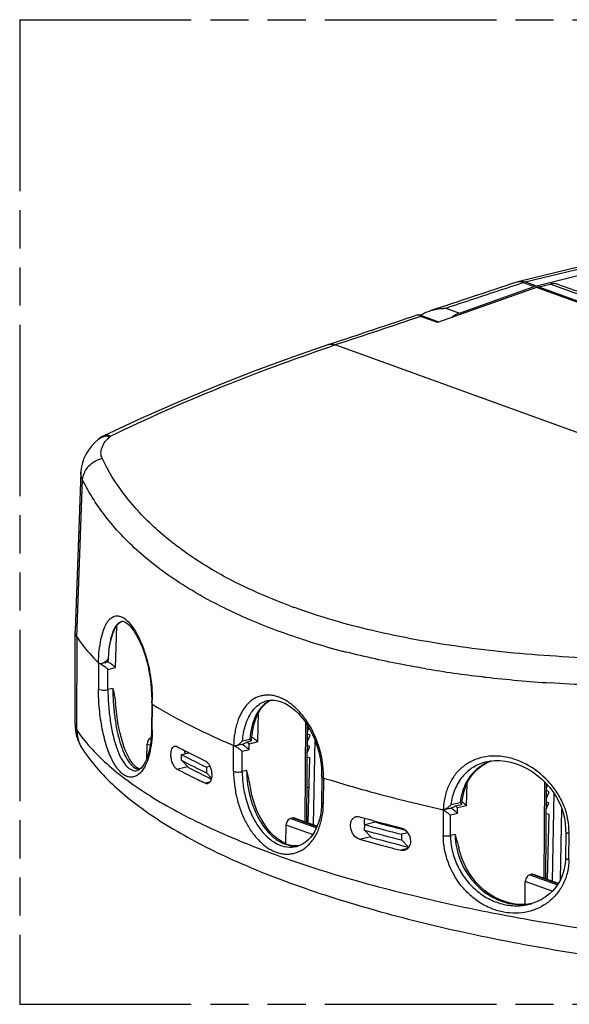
# Model space of a CAD drawing. Header units: millimetres. Extents: x 0 to 210, y 0 to 297.
# Tile 8 of 12: x 50 to 78, y 208 to 258. Entities that reach past the tile are written whole.
import ezdxf

# ---------------------------------------------------------------- set-up
doc = ezdxf.new("R2010")
doc.units = ezdxf.units.MM
doc.header["$LTSCALE"] = 19.36
doc.linetypes.add('PHANTOM', pattern=[0.8, 0.45, -0.05, 0.1, -0.05, 0.1, -0.05])
doc.layers.get('0').update_dxf_attribs({"linetype": 'CONTINUOUS'})
doc.layers.add('DEFAULT_3', color=7, linetype='PHANTOM')

msp = doc.modelspace()

# ---------------------------------------------------------------- linework, layer by layer
at = {"color": 7, "linetype": 'Continuous'}
for p, q in [((86.91702, 247.17614), (75.48313, 244.38472)), ((78.74076, 244.73584), (76.36275, 244.15529)), ((76.36902, 244.08113), (71.34184, 242.30169)), ((72.4624, 242.77885), (76.25415, 244.12279)), ((76.47766, 244.11361), (77.0663, 244.25732)), ((104.93231, 234.27472), (77.4541, 244.24102)), ((71.40346, 242.3235), (70.40463, 242.68577)), ((54.39202, 236.54565), (54.39223, 236.54575)), ((54.12603, 236.37031), (54.12612, 236.37038)), ((53.2356, 234.70006), (52.93709, 226.62705)), ((55.3122, 227.12665), (55.3145, 227.12722)), ((55.33205, 227.12912), (55.33424, 227.1299)), ((55.33208, 227.12893), (55.33424, 227.1299)), ((52.94031, 221.88468), (52.94203, 226.6112)), ((52.94203, 226.6112), (52.94232, 226.62703)), ((54.47373, 225.02332), (54.29335, 224.97928)), ((62.66937, 222.99918), (62.79787, 223.08553)), ((62.70058, 223.10372), (62.7009, 223.1038)), ((62.79787, 223.08553), (62.89349, 223.13149)), ((56.83506, 222.88822), (56.8243, 221.64594)), ((56.83525, 222.8912), (56.83506, 222.88822)), ((56.85554, 222.90815), (56.84972, 222.90673)), ((56.88618, 222.90051), (56.89652, 222.89414)), ((64.70435, 216.91263), (64.73277, 221.85258)), ((64.73096, 221.53717), (64.80972, 221.72413)), ((61.66794, 221.001), (61.88357, 221.05364)), ((64.72782, 220.99129), (64.87497, 221.3406)), ((64.87497, 221.3406), (64.73013, 221.39314)), ((56.58387, 220.15877), (56.593, 220.88188)), ((60.9965, 220.82198), (61.00922, 220.82508)), ((61.10986, 220.81674), (61.47467, 220.9058)), ((64.72468, 220.4454), (64.86034, 220.76744)), ((64.86034, 220.76744), (64.72681, 220.81588)), ((58.33585, 220.07909), (58.34119, 220.36519)), ((58.69637, 219.71144), (58.33585, 220.07909)), ((58.34119, 220.36519), (58.70879, 220.45493)), ((64.72349, 220.23861), (64.84571, 220.19428)), ((64.84571, 220.19428), (64.76142, 216.89193)), ((56.1082, 219.55438), (56.10952, 219.55471)), ((56.21583, 219.61683), (56.13869, 219.6495)), ((56.28537, 219.66343), (56.17146, 219.63562)), ((56.22895, 219.61474), (56.21583, 219.61683)), ((59.6149, 219.72095), (59.60956, 219.43485)), ((59.78394, 219.76222), (59.6149, 219.72095)), ((73.81923, 219.99148), (73.81512, 219.99047)), ((59.60956, 219.43485), (59.86644, 219.16983)), ((65.4661, 219.16858), (65.45193, 217.92637)), ((65.48089, 219.1872), (65.47673, 219.18582)), ((65.48452, 219.18788), (65.48089, 219.1872)), ((64.80766, 218.7035), (64.71453, 218.68076)), ((76.84186, 214.04912), (76.86966, 218.88079)), ((77.01248, 218.4771), (76.86764, 218.52963)), ((76.86846, 218.67367), (76.92775, 218.81439)), ((76.86532, 218.12778), (77.01248, 218.4771)), ((71.5625, 217.57481), (71.57945, 217.57895)), ((71.5625, 217.57481), (71.5815, 217.57055)), ((71.68518, 217.57185), (72.05772, 217.66279)), ((72.2508, 217.75795), (72.56429, 217.83448)), ((76.86218, 217.5819), (76.99785, 217.90394)), ((76.99785, 217.90394), (76.86432, 217.95237)), ((63.9797, 217.14437), (63.88914, 217.12226)), ((65.22444, 216.72399), (64.07682, 217.14023)), ((76.86099, 217.37511), (76.98322, 217.33078)), ((76.98322, 217.33078), (76.89892, 214.02843)), ((63.64711, 215.82976), (63.65911, 216.78027)), ((67.6373, 216.52321), (67.64264, 216.8093)), ((67.99447, 216.15473), (67.6373, 216.52321)), ((67.64264, 216.8093), (68.17116, 216.93833)), ((69.41457, 216.60409), (69.47094, 216.58959)), ((69.51707, 216.31172), (69.51173, 216.02562)), ((69.51173, 216.02562), (69.87225, 215.65797)), ((69.82859, 216.38777), (69.51707, 216.31172)), ((77.85676, 216.36684), (77.841, 215.12466)), ((77.8757, 216.38625), (77.87161, 216.38552)), ((64.19277, 215.70142), (64.19304, 215.70148)), ((64.31132, 215.73871), (64.25283, 215.72897)), ((69.88755, 215.6617), (69.87225, 215.65797)), ((76.1172, 214.28087), (76.02664, 214.25876)), ((77.47453, 213.81965), (76.21432, 214.27673)), ((75.78213, 212.76988), (75.79662, 213.91676)), ((75.78213, 212.76988), (75.70436, 212.75089)), ((75.78213, 212.76988), (75.82485, 212.75438)), ((76.01161, 212.76011), (76.01174, 212.76014))]:
    msp.add_line(p, q, dxfattribs=at)
at = {"color": 9, "linetype": 'Continuous'}
for p, q in [((75.78909, 244.36335), (87.3368, 247.18256)), ((75.39838, 244.23807), (75.67994, 244.33105)), ((75.67994, 244.33105), (76.25415, 244.12279)), ((76.36275, 244.15529), (75.78909, 244.36335)), ((103.91519, 234.09018), (76.36902, 244.08113)), ((76.47766, 244.11361), (104.02383, 234.12266)), ((104.61247, 234.26637), (77.0663, 244.25732)), ((71.76077, 243.03333), (72.4624, 242.77885)), ((71.34184, 242.30169), (70.48978, 242.61073)), ((95.64394, 230.465), (66.15134, 241.16192)), ((53.0329, 226.32238), (53.32507, 234.31193)), ((64.07287, 227.82538), (64.04985, 227.83372)), ((64.07329, 227.82562), (64.04986, 227.83372)), ((54.98892, 224.78031), (55.05404, 226.90101)), ((53.03458, 221.60129), (53.03803, 226.32252)), ((54.12629, 225.02067), (54.1253, 223.70071)), ((54.60889, 223.65842), (54.60952, 224.68768)), ((54.60952, 224.68768), (54.98892, 224.78031)), ((70.74835, 224.7196), (70.67715, 224.7315)), ((70.74835, 224.71961), (70.67793, 224.73213)), ((54.8567, 223.71892), (54.60889, 223.65842)), ((56.85615, 221.64566), (56.86695, 222.88795)), ((56.86695, 222.88795), (56.86712, 222.90736)), ((62.21894, 221.00455), (62.25816, 222.4941)), ((64.63083, 222.00362), (64.60176, 216.94984)), ((56.85577, 221.60271), (56.85615, 221.64566)), ((61.44159, 221.06282), (61.80497, 221.15153)), ((62.21894, 221.00455), (61.77809, 220.89692)), ((65.10364, 221.13164), (65.01918, 216.79844)), ((56.7577, 220.82214), (56.593, 220.88188)), ((60.98566, 219.50967), (60.98476, 220.82941)), ((61.77035, 220.6092), (61.42276, 220.52434)), ((61.42344, 219.4954), (61.42276, 220.52434)), ((61.77035, 220.6092), (61.77809, 220.89692)), ((58.10676, 219.62719), (58.64913, 219.7596)), ((61.65055, 219.55085), (61.42344, 219.4954)), ((65.55636, 219.1713), (65.54133, 217.85734)), ((59.78065, 218.96125), (59.54109, 218.90277)), ((72.81691, 217.76519), (72.84697, 218.90663)), ((76.76745, 218.98535), (76.73926, 214.08633)), ((77.24388, 218.4081), (77.15668, 213.93494)), ((71.62812, 217.55358), (71.63267, 216.24316)), ((72.02032, 217.81876), (72.48834, 217.93302)), ((72.35398, 217.36634), (72.36117, 217.65393)), ((72.81691, 217.76519), (72.36117, 217.65393)), ((77.58172, 214.01577), (77.65163, 217.60244)), ((63.88914, 217.12226), (65.1941, 216.64895)), ((65.21373, 216.69679), (63.9797, 217.14437)), ((72.35398, 217.36634), (71.99594, 217.27892)), ((71.99943, 216.25066), (71.99594, 217.27892)), ((64.99614, 216.29533), (63.65911, 216.78027)), ((67.37208, 216.06248), (67.94768, 216.20301)), ((72.23338, 216.30778), (71.99943, 216.25066)), ((78.01377, 215.03641), (78.02988, 216.35088)), ((69.82564, 215.58689), (69.47939, 215.50236)), ((76.02664, 214.25876), (77.42752, 213.75066)), ((77.45754, 213.79473), (76.1172, 214.28087)), ((77.1649, 213.42049), (75.79662, 213.91676))]:
    msp.add_line(p, q, dxfattribs=at)
at = {"color": 7, "linetype": 'Continuous'}
for points in [[(75.48313, 244.38472), (75.43516, 244.37221), (75.37755, 244.35503), (75.36148, 244.34982)], [(65.82776, 241.17898), (63.97015, 240.53673), (62.03795, 239.82574), (60.10321, 239.06846), (58.1692, 238.26402), (56.23937, 237.41146), (54.39221, 236.54574)], [(54.12602, 236.37029), (53.96384, 236.21981), (53.7781, 236.01846), (53.62221, 235.81409), (53.49404, 235.6066), (53.39245, 235.39664), (53.31652, 235.18509), (53.26561, 234.97342), (53.23898, 234.76299), (53.23559, 234.69975)], [(55.31224, 227.12666), (55.31875, 227.1282), (55.36534, 227.13077), (55.4218, 227.11833)], [(55.4218, 227.11833), (55.49011, 227.08769), (55.56744, 227.0374), (55.65278, 226.96572), (55.74626, 226.8696), (55.84457, 226.74961), (55.94536, 226.60655), (56.04685, 226.44126), (56.14725, 226.25515), (56.24496, 226.04993), (56.3384, 225.82779), (56.42634, 225.59073), (56.50756, 225.34122), (56.58119, 225.08117), (56.64639, 224.81273), (56.70249, 224.53796), (56.7489, 224.2589), (56.78511, 223.97793), (56.81075, 223.6973), (56.82562, 223.4193), (56.82964, 223.14626), (56.82784, 223.02158)], [(62.70053, 223.10371), (62.72627, 223.10964), (62.89208, 223.13153), (63.06262, 223.12704), (63.2342, 223.09767), (63.40769, 223.04452), (63.58257, 222.96825), (63.75784, 222.86939), (63.93283, 222.74809), (64.10576, 222.60511), (64.27524, 222.44103), (64.43942, 222.25704), (64.59668, 222.05421), (64.74512, 221.83429), (64.88305, 221.59908), (65.00891, 221.35057), (65.12128, 221.09088), (65.21892, 220.82226), (65.30075, 220.54714), (65.36595, 220.26777), (65.41388, 219.98654), (65.44411, 219.70579), (65.45639, 219.4279), (65.45599, 219.30091)], [(56.13869, 219.6495), (56.05589, 219.70448), (55.96924, 219.78203), (55.88068, 219.88173), (55.791, 220.00411), (55.69987, 220.15174), (55.60995, 220.32255), (55.5228, 220.51494), (55.43972, 220.72689), (55.36183, 220.9558), (55.28989, 221.19922), (55.2246, 221.45407), (55.16625, 221.71804), (55.11514, 221.98825), (55.07131, 222.26271), (55.03482, 222.53912), (55.00561, 222.81546), (54.99345, 222.95664)], [(61.90248, 221.14985), (61.9101, 221.2413), (61.93868, 221.47789), (61.97904, 221.70405), (62.03074, 221.91837), (62.09319, 222.1193), (62.16592, 222.30602), (62.24833, 222.47744), (62.34008, 222.63306), (62.44054, 222.77188), (62.55003, 222.89399), (62.66937, 222.99918)], [(56.82429, 221.64593), (56.82113, 221.49399), (56.80862, 221.25803), (56.7871, 221.03174), (56.75698, 220.817), (56.71878, 220.61545), (56.67321, 220.42862), (56.62113, 220.25796), (56.56351, 220.10458), (56.5015, 219.96942), (56.43644, 219.85327), (56.37055, 219.7575), (56.30356, 219.67963), (56.23495, 219.6185), (56.16868, 219.57688), (56.10952, 219.55471)], [(73.80577, 219.92449), (74.01462, 220.01934), (74.05776, 220.03358)], [(73.81513, 219.99047), (73.98704, 220.02578), (74.24527, 220.05428), (74.51154, 220.05548), (74.78353, 220.02926), (75.05875, 219.97576), (75.33462, 219.89537), (75.6087, 219.78862), (75.87766, 219.65667), (76.13849, 219.50094), (76.38808, 219.32338), (76.62345, 219.12631), (76.84226, 218.91211), (77.04218, 218.68357), (77.22176, 218.4431), (77.37949, 218.19356), (77.5148, 217.93694), (77.62703, 217.67555), (77.71602, 217.41109), (77.78155, 217.14538), (77.82363, 216.87991), (77.84224, 216.61577), (77.84298, 216.49797)], [(72.58413, 217.92908), (72.59458, 218.02664), (72.63438, 218.27083), (72.69323, 218.50801), (72.77106, 218.73606), (72.86758, 218.95294), (72.98234, 219.15672), (73.11475, 219.34566), (73.26412, 219.51818), (73.42963, 219.67292), (73.61048, 219.8087), (73.80577, 219.92449)], [(64.25283, 215.72897), (64.0731, 215.72651), (63.89349, 215.75098), (63.71451, 215.80126), (63.53816, 215.87583), (63.36467, 215.97386), (63.19462, 216.09465), (63.02914, 216.23733), (62.869, 216.40125), (62.71548, 216.58526), (62.5695, 216.78848), (62.43245, 217.00923), (62.30541, 217.2459), (62.18956, 217.4964), (62.08586, 217.75855), (61.99519, 218.03002), (61.91824, 218.30836), (61.85561, 218.591), (61.82023, 218.79183)], [(65.45193, 217.92636), (65.44691, 217.76692), (65.42639, 217.52373), (65.39073, 217.28954), (65.34034, 217.06591), (65.27586, 216.85452), (65.19791, 216.65665), (65.10733, 216.47374), (65.00478, 216.30673), (64.89103, 216.15673), (64.7667, 216.02464), (64.63218, 215.91133), (64.48849, 215.81827), (64.33579, 215.74641), (64.19304, 215.70148)], [(76.1297, 212.79227), (75.85776, 212.75534), (75.58091, 212.74732), (75.30222, 212.76819), (75.025, 212.81745), (74.75179, 212.89428), (74.48535, 212.99742), (74.22773, 213.12554), (73.9811, 213.27697), (73.74714, 213.44999), (73.52755, 213.64264), (73.32361, 213.853), (73.1366, 214.07897), (72.96739, 214.31859), (72.81686, 214.56987), (72.68579, 214.83064), (72.57484, 215.0988), (72.48462, 215.37192), (72.43776, 215.54912)], [(77.84099, 215.12467), (77.83448, 214.96612), (77.80667, 214.72395), (77.75726, 214.48775), (77.68622, 214.25845), (77.59343, 214.03738), (77.47902, 213.82624), (77.34292, 213.62652), (77.18584, 213.44057), (77.00837, 213.27037), (76.81189, 213.11829), (76.5977, 212.9863), (76.36809, 212.87656), (76.12537, 212.79077), (76.01172, 212.76014)]]:
    msp.add_lwpolyline(points, dxfattribs=at)
for centre, radius, start, end in [((761.05778, -1833.06496), 2187.65436, 108.26660641, 108.38895379), ((76.74569, 243.01928), 1.12667, 103.762289, 109.531116), ((791.37477, -1924.23473), 2283.73269, 108.404679, 108.52402354), ((71.56809, 240.75902), 2.21156, 120.120526, 120.297138), ((54.91647, 235.46065), 1.2051, 115.798583, 130.981553), ((61.86916, 224.75288), 7.26305, 173.684754, 176.279507), ((53.98095, 225.70403), 0.7998, 310.03736, 314.888212), ((54.27118, 224.35488), 0.78901, 60.610524, 62.529581), ((54.22374, 225.26425), 0.29335, 283.726617, 285.132325), ((53.68361, 223.89788), 1.20305, 57.915653, 59.363874), ((56.86026, 222.84297), 0.06476, 78.997468, 83.913157), ((56.85907, 222.83706), 0.07078, 72.728004, 78.964355), ((56.94446, 222.99479), 0.11084, 235.311046, 238.278517), ((61.09955, 221.10172), 0.29551, 247.142668, 249.084538), ((61.12009, 221.14361), 0.34456, 248.980346, 251.590068), ((60.8111, 220.31984), 0.53809, 64.917659, 66.37265), ((60.75622, 220.20342), 0.6668, 62.727983, 64.886845), ((61.04382, 221.08714), 0.27836, 282.487274, 283.725002), ((60.50259, 219.7436), 1.19208, 58.107393, 59.440242), ((72.33171, 246.16867), 29.60659, 241.788484, 244.551044), ((72.77481, 247.32025), 30.57621, 241.832295, 244.507234), ((72.40735, 245.14672), 28.89541, 241.672959, 244.252557), ((65.68461, 219.29663), 0.22866, 178.927399, 180.84229), ((65.5609, 219.27226), 0.10121, 208.831322, 214.383004), ((65.64149, 219.49111), 0.33273, 248.505328, 251.176605), ((65.67455, 219.54924), 0.39599, 251.036494, 252.634397), ((85.63165, 283.40033), 67.29328, 252.642949, 254.949622), ((89.1854, 296.45474), 80.8227, 254.9198288, 257.4087945), ((71.51218, 217.33347), 0.24836, 75.505064, 77.349032), ((71.51079, 217.32807), 0.25394, 73.688771, 75.505184), ((71.50884, 217.32149), 0.26081, 71.161707, 73.685172), ((71.50276, 217.30461), 0.27874, 63.274934, 71.099132), ((71.63142, 217.78252), 0.2176, 268.489351, 270.796425), ((71.10583, 216.5475), 1.13382, 58.521407, 60.04028), ((71.64501, 216.95789), 0.76885, 60.852365, 62.935203), ((71.6503, 216.63251), 1.62649, 49.786157, 54.912228), ((87.67015, 289.29375), 74.8924, 254.2787461, 255.9468541), ((68.44347, 216.93655), 0.83632, 192.388098, 196.429975), ((87.75306, 288.52124), 74.75534, 254.3899998, 255.8764419), ((88.12772, 290.19859), 76.19466, 254.4040401, 255.8624016), ((78.22632, 216.88975), 10.05528, 179.461262, 179.723151), ((87.69245, 287.0788), 72.80636, 254.4472052, 255.4604694), ((88.74415, 291.08445), 76.94776, 255.4944678, 255.6678209), ((87.64884, 288.1282), 74.86398, 254.2852621, 255.4650471), ((87.9156, 287.65937), 74.22779, 254.4322133, 255.9315581), ((77.93953, 216.46388), 0.09103, 235.020419, 243.264276), ((77.94228, 216.46928), 0.09708, 243.250367, 248.482575), ((78.1462, 217.08593), 0.7442, 259.976096, 261.007569), ((88.79057, 292.51854), 79.40035, 255.4626364, 255.923761)]:
    msp.add_arc(centre, radius, start, end, dxfattribs=at)
at = {"color": 9, "linetype": 'Continuous'}
for centre, radius, start, end in [((75.48613, 243.97142), 0.39833, 104.560695, 108.233139), ((75.48749, 243.96558), 0.40432, 96.525496, 104.540299), ((76.07197, 243.20678), 1.19067, 103.743993, 109.223528), ((792.4497, -1926.5046), 2286.10749, 108.4093052, 108.52394072), ((98.66095, 144.18629), 102.27975, 108.5329478, 108.7003813), ((54.61206, 235.75069), 0.79428, 98.170753, 103.849953), ((74.34852, 256.20455), 30.18222, 249.696667, 250.049001), ((75.50515, 260.28183), 35.81006, 252.474332, 252.647198), ((75.63395, 260.69471), 36.24256, 252.647516, 252.979182), ((76.4188, 263.33156), 38.99366, 253.010604, 255.259579), ((76.96458, 265.37797), 41.11159, 255.249652, 255.538315), ((80.5942, 284.27234), 60.36116, 260.6122183, 263.3425787), ((81.18422, 289.13662), 65.26105, 263.323165, 263.5018421), ((82.01744, 297.1638), 73.331, 263.5648003, 266.1201632), ((49.98743, 223.14725), 6.87396, 358.142306, 359.857928), ((63.36293, 222.00326), 1.22687, 113.17018, 120.704789), ((54.76544, 221.57955), 1.72792, 208.905025, 213.763486), ((74.82949, 217.8602), 2.30937, 110.693627, 113.125435), ((74.84023, 217.83214), 2.33942, 109.766255, 110.696644), ((56.24779, 220.06721), 0.46762, 254.42122, 262.461696), ((56.24394, 220.04178), 0.44191, 262.524747, 265.560969), ((74.80764, 217.91023), 2.25477, 115.407172, 117.545843), ((74.81414, 217.89625), 2.27019, 113.126463, 115.404038), ((61.55221, 219.32575), 3.99449, 357.81025, 357.998994), ((61.46813, 219.32834), 4.07861, 358.003781, 359.593548), ((75.28669, 217.4438), 3.65426, 177.943451, 178.100279), ((75.28048, 217.44403), 3.64804, 177.660527, 177.943488), ((74.85613, 216.46279), 3.15982, 357.986119, 358.409431), ((74.84487, 216.4631), 3.17109, 358.409404, 358.790502), ((64.10644, 217.05055), 1.33128, 271.60524, 277.329887), ((64.10823, 217.03439), 1.31502, 277.342496, 278.165122), ((75.60428, 215.49045), 2.7491, 278.487993, 280.484163), ((75.60718, 215.47436), 2.73274, 280.485761, 280.927127)]:
    msp.add_arc(centre, radius, start, end, dxfattribs=at)
at = {"color": 7, "linetype": 'Continuous'}
for centre, major_axis, start_param, end_param in [((76.34282, 242.57832), (0.54492, 1.55747), 0.43688591, 0.52415237), ((72.55914, 241.09398), (0.59446, 1.69906), 0.52415237, 0.82997768), ((56.8194, 220.93715), (0.09908, 0.28318), 0.51739462, 2.00768224), ((63.88552, 216.83554), (0.09908, 0.28318), 0.43688591, 2.00768224), ((63.97608, 216.85765), (0.09908, 0.28318), -0.00818004, 0.43688591), ((76.02302, 213.97204), (0.09908, 0.28318), 0.43688591, 2.00768224), ((76.11358, 213.99414), (0.09908, 0.28318), -0.00818004, 0.43688591)]:
    msp.add_ellipse(centre, major_axis=major_axis, ratio=0.71899742, start_param=start_param, end_param=end_param, dxfattribs=at)
at = {"color": 9, "linetype": 'Continuous'}
for points, knots in [([(71.76077, 243.03333), (72.06357, 243.13392), (73.27583, 243.5363), (74.48844, 243.93762), (75.39834, 244.23809)], [0, 0, 0, 0, 0.24980306, 1, 1, 1, 1]), ([(75.5583, 244.3646), (75.54852, 244.36609), (75.50981, 244.37081), (75.47046, 244.37059), (75.44154, 244.36728)], [0, 0, 0, 0, 0.2536467, 1, 1, 1, 1]), ([(75.48317, 244.38465), (75.53293, 244.39682), (75.63801, 244.40477), (75.74009, 244.38113), (75.78909, 244.36335)], [0, 0, 0, 0, 0.49566317, 1, 1, 1, 1]), ([(75.67994, 244.33105), (75.66998, 244.33501), (75.63045, 244.34954), (75.58933, 244.35987), (75.5583, 244.3646)], [0, 0, 0, 0, 0.25465766, 1, 1, 1, 1]), ([(54.74573, 236.5381), (56.56738, 237.41745), (60.23361, 239.03699), (63.99066, 240.43102), (65.86809, 241.0665)], [0, 0, 0, 0, 0.50508493, 1, 1, 1, 1]), ([(65.82779, 241.17887), (65.87844, 241.19585), (65.99053, 241.20925), (66.0989, 241.18233), (66.15134, 241.16192)], [0, 0, 0, 0, 0.48701486, 1, 1, 1, 1]), ([(54.12615, 236.37035), (54.18912, 236.42493), (54.28824, 236.48246), (54.39473, 236.51515), (54.42192, 236.52188)], [0, 0, 0, 0, 0.74845299, 1, 1, 1, 1]), ([(54.31788, 235.40936), (54.27879, 235.49284), (54.23401, 235.68338), (54.29675, 235.98448), (54.47486, 236.27827), (54.64644, 236.45223), (54.74574, 236.5381)], [0, 0, 0, 0, 0.21372001, 0.43757563, 0.69563188, 1, 1, 1, 1]), ([(54.3923, 236.54556), (54.41819, 236.55804), (54.4741, 236.57661), (54.59567, 236.58508), (54.68745, 236.56153), (54.74569, 236.53811)], [0, 0, 0, 0, 0.23774185, 0.48087177, 1, 1, 1, 1]), ([(53.32507, 234.31194), (53.33269, 234.43387), (53.37865, 234.62159), (53.50009, 234.84907), (53.6666, 235.0669), (53.93532, 235.28107), (54.19014, 235.38036), (54.31787, 235.40936)], [0, 0, 0, 0, 0.23218812, 0.35832433, 0.48856611, 0.75106165, 1, 1, 1, 1]), ([(61.24019, 229.03079), (60.42391, 229.43739), (58.90723, 230.30536), (56.92895, 231.84614), (55.37799, 233.53356), (54.61257, 234.78028), (54.31787, 235.40936)], [0, 0, 0, 0, 0.28565211, 0.54557446, 0.78239965, 1, 1, 1, 1]), ([(53.32507, 234.31193), (53.2939, 234.37208), (53.24588, 234.49873), (53.23317, 234.63376), (53.23559, 234.69978)], [0, 0, 0, 0, 0.50628893, 1, 1, 1, 1]), ([(56.29886, 230.54867), (55.66452, 231.10131), (54.53517, 232.25839), (53.65853, 233.62272), (53.32507, 234.31193)], [0, 0, 0, 0, 0.52354115, 1, 1, 1, 1]), ([(59.39766, 228.39086), (59.10883, 228.55323), (58.02471, 229.19497), (56.99897, 229.93871), (56.29886, 230.54867)], [0, 0, 0, 0, 0.26299569, 1, 1, 1, 1]), ([(63.87559, 227.89759), (63.6442, 227.9832), (62.75131, 228.32616), (61.87551, 228.71434), (61.24019, 229.03079)], [0, 0, 0, 0, 0.2579372, 1, 1, 1, 1]), ([(64.72156, 226.134), (63.76371, 226.43648), (61.9465, 227.0957), (60.20448, 227.93729), (59.39766, 228.39086)], [0, 0, 0, 0, 0.52043962, 1, 1, 1, 1]), ([(82.52154, 225.17993), (80.79524, 225.18932), (77.44166, 225.29106), (72.59761, 225.75554), (68.14978, 226.55487), (65.36844, 227.35625), (64.07287, 227.82538)], [0, 0, 0, 0, 0.27666757, 0.53736616, 0.77917518, 1, 1, 1, 1]), ([(54.12572, 225.01598), (54.13271, 225.22681), (54.15906, 225.62607), (54.24098, 226.18138), (54.36055, 226.64721), (54.49588, 226.96812), (54.62515, 227.16304), (54.72391, 227.27133), (54.83018, 227.35012), (54.94363, 227.39834), (55.06289, 227.41494), (55.18589, 227.40004), (55.31115, 227.35489), (55.49042, 227.24978), (55.71457, 227.03823), (55.96568, 226.69467), (56.20577, 226.25386), (56.42415, 225.72727), (56.60982, 225.13036), (56.80023, 224.26329), (56.86255, 223.58443), (56.86136, 223.13021)], [0, 0, 0, 0, 0.08270603, 0.15671959, 0.21974618, 0.27091058, 0.29227428, 0.31117075, 0.32809384, 0.34374374, 0.3589924, 0.37475725, 0.39184029, 0.41083609, 0.45587589, 0.5113795, 0.57718321, 0.65218249, 0.73455683, 0.82191631, 1, 1, 1, 1]), ([(54.65019, 225.55181), (54.67164, 225.76217), (54.71452, 226.06158), (54.8095, 226.42987), (54.88778, 226.65273), (54.97685, 226.83539), (55.07639, 226.97717), (55.18669, 227.07754), (55.27095, 227.11628), (55.31224, 227.12666)], [0, 0, 0, 0, 0.35548849, 0.50682433, 0.63885726, 0.75194062, 0.84747222, 0.92842467, 1, 1, 1, 1]), ([(70.67715, 224.7315), (70.33331, 224.7892), (68.99846, 225.0265), (67.67289, 225.31749), (66.69768, 225.56901)], [0, 0, 0, 0, 0.25716157, 1, 1, 1, 1]), ([(82.30389, 223.80137), (81.85811, 223.80613), (80.10753, 223.83588), (78.35757, 223.91211), (77.05556, 224.00087)], [0, 0, 0, 0, 0.25462457, 1, 1, 1, 1]), ([(56.36345, 219.57217), (56.31304, 219.50243), (56.20693, 219.38072), (56.01616, 219.25166), (55.81047, 219.20034), (55.60107, 219.2271), (55.39876, 219.33048), (55.20545, 219.49912), (55.02164, 219.7298), (54.77899, 220.13962), (54.52402, 220.78601), (54.30143, 221.6819), (54.16018, 222.67215), (54.1251, 223.35783), (54.1253, 223.70071)], [0, 0, 0, 0, 0.04471087, 0.0831233, 0.11784099, 0.15243034, 0.19042725, 0.23415026, 0.28482527, 0.34303904, 0.48105328, 0.64389711, 0.82184114, 1, 1, 1, 1]), ([(54.12529, 223.70071), (54.13293, 223.69316), (54.15549, 223.67866), (54.22289, 223.65302), (54.33624, 223.63556), (54.47563, 223.6348), (54.56898, 223.6479), (54.6089, 223.65841)], [0, 0, 0, 0, 0.06488932, 0.15926865, 0.43447101, 0.75073395, 1, 1, 1, 1]), ([(54.60889, 223.65842), (54.60901, 223.39446), (54.63013, 222.8636), (54.7154, 222.08483), (54.85156, 221.35271), (55.03291, 220.70998), (55.22486, 220.25071), (55.4014, 219.95745), (55.53348, 219.78844), (55.67156, 219.6601), (55.81523, 219.57461), (55.9635, 219.5355), (56.06201, 219.54311), (56.1082, 219.55438)], [0, 0, 0, 0, 0.16893813, 0.33967006, 0.50102809, 0.64495771, 0.76649519, 0.81813534, 0.86363302, 0.90334795, 0.9381365, 0.96956937, 1, 1, 1, 1]), ([(54.85671, 223.71892), (54.85684, 223.48264), (54.87369, 223.00593), (54.94262, 222.3007), (55.05366, 221.62469), (55.20293, 221.0111), (55.38622, 220.48598), (55.57148, 220.11914), (55.7374, 219.89111), (55.89051, 219.72997), (56.0282, 219.64287), (56.12221, 219.61676)], [0, 0, 0, 0, 0.15901643, 0.32075553, 0.47658587, 0.61970385, 0.7451953, 0.85025925, 0.89486523, 0.93434335, 1, 1, 1, 1]), ([(65.54664, 219.29941), (65.54822, 219.51878), (65.51599, 219.96226), (65.33771, 220.82794), (64.99558, 221.64227), (64.57206, 222.26012), (64.30793, 222.56484), (64.1029, 222.76518), (63.89071, 222.93989), (63.67499, 223.08992), (63.45413, 223.20852), (63.23333, 223.29928), (63.01374, 223.36154), (62.79597, 223.38733), (62.58396, 223.37845), (62.3789, 223.34341), (62.17995, 223.2832), (61.9929, 223.18541), (61.82073, 223.0537), (61.66266, 222.89397), (61.51582, 222.7109), (61.33681, 222.42471), (61.20204, 222.09425), (61.10264, 221.73627), (61.02203, 221.34148), (60.99205, 221.03398), (60.98799, 220.8255)], [0, 0, 0, 0, 0.0746679, 0.150694, 0.30029725, 0.37112492, 0.40491884, 0.43740904, 0.46857065, 0.49837929, 0.5266967, 0.55371247, 0.57950152, 0.60414218, 0.62800683, 0.65147086, 0.6748069, 0.69845612, 0.72288224, 0.74829802, 0.77477509, 0.80260707, 0.86293689, 0.89534158, 0.92902604, 1, 1, 1, 1]), ([(61.44159, 221.06282), (61.4643, 221.3158), (61.54724, 221.79022), (61.80451, 222.41799), (62.13445, 222.81956), (62.44854, 223.02137), (62.61589, 223.08298), (62.70058, 223.10371)], [0, 0, 0, 0, 0.29922716, 0.56323446, 0.79193967, 0.89727856, 1, 1, 1, 1]), ([(62.73648, 223.05813), (62.60435, 222.97975), (62.35493, 222.76044), (62.0793, 222.31551), (61.8889, 221.76644), (61.824, 221.36367), (61.80497, 221.15153)], [0, 0, 0, 0, 0.21010112, 0.44471092, 0.7087117, 1, 1, 1, 1]), ([(52.94031, 221.88468), (52.94029, 221.8367), (52.95804, 221.7355), (53.0053, 221.64509), (53.03458, 221.60129)], [0, 0, 0, 0, 0.47664495, 1, 1, 1, 1]), ([(53.03458, 221.60129), (53.03447, 221.45196), (53.07085, 221.15354), (53.18133, 220.87374), (53.25277, 220.74435)], [0, 0, 0, 0, 0.50256716, 1, 1, 1, 1]), ([(53.03458, 221.60129), (53.23559, 221.30065), (53.70806, 220.70156), (54.56265, 219.85759), (55.5912, 219.03), (56.78956, 218.22177), (58.15319, 217.43564), (59.67675, 216.67468), (61.35421, 215.94187), (63.8604, 214.97834), (67.33377, 213.8788), (71.04148, 212.95685), (74.22918, 212.29613), (77.65183, 211.67592), (80.27322, 211.297), (82.04857, 211.07797)], [0, 0, 0, 0, 0.03444273, 0.07239064, 0.11417494, 0.15998861, 0.20991947, 0.263975, 0.32210003, 0.38418942, 0.51962178, 0.66875122, 0.7478613, 0.82963703, 1, 1, 1, 1]), ([(56.85577, 221.60271), (56.85391, 221.39129), (56.83136, 220.98874), (56.73613, 220.42743), (56.58681, 219.95472), (56.44415, 219.68382), (56.36345, 219.57217)], [0, 0, 0, 0, 0.29965727, 0.57028102, 0.80475129, 1, 1, 1, 1]), ([(56.85577, 221.60271), (56.85103, 221.60579), (56.83658, 221.61621), (56.82418, 221.63341), (56.82432, 221.64592)], [0, 0, 0, 0, 0.31135351, 1, 1, 1, 1]), ([(78.01525, 216.39616), (78.02, 216.62093), (77.98111, 217.07712), (77.78897, 217.73905), (77.47705, 218.36041), (76.93443, 219.0966), (76.2332, 219.68372), (75.44533, 220.06901), (74.84212, 220.2464), (74.23853, 220.3085), (73.65309, 220.24999), (73.10587, 220.06772), (72.6182, 219.76318), (72.21073, 219.3448), (71.90053, 218.82799), (71.6996, 218.23373), (71.64434, 217.80977), (71.63548, 217.59294)], [0, 0, 0, 0, 0.06656702, 0.13444479, 0.20293996, 0.27128775, 0.40431813, 0.46832535, 0.53006362, 0.58948896, 0.64689563, 0.70297102, 0.75876734, 0.81550776, 0.87428012, 0.93574698, 1, 1, 1, 1]), ([(60.98566, 219.50967), (60.98361, 219.29066), (61.01536, 218.84686), (61.13126, 218.18835), (61.32364, 217.54843), (61.54209, 217.04456), (61.74977, 216.67236), (61.91705, 216.41543), (62.09954, 216.1822), (62.29361, 215.97321), (62.49171, 215.78382), (62.70428, 215.62937), (62.92076, 215.50258), (63.14164, 215.40531), (63.36541, 215.34031), (63.58901, 215.30567), (63.81116, 215.30142), (64.02817, 215.33958), (64.23668, 215.40965), (64.44004, 215.50115), (64.63406, 215.62342), (64.80804, 215.78455), (64.9668, 215.97173), (65.11361, 216.18063), (65.24062, 216.41437), (65.34521, 216.67103), (65.42877, 216.94672), (65.51292, 217.34142), (65.54099, 217.64939), (65.54133, 217.85734)], [0, 0, 0, 0, 0.07352122, 0.14886935, 0.22407261, 0.29729882, 0.33270283, 0.36705201, 0.40011352, 0.43196363, 0.46274284, 0.49194102, 0.51993838, 0.54682609, 0.57274039, 0.59792534, 0.6225984, 0.64696197, 0.67147326, 0.69628105, 0.72167919, 0.74806951, 0.77552932, 0.80396383, 0.83362651, 0.86461818, 0.89684315, 0.93019402, 1, 1, 1, 1]), ([(60.98566, 219.50967), (61.0135, 219.49825), (61.08285, 219.48132), (61.19583, 219.47073), (61.31373, 219.47438), (61.3901, 219.48654), (61.42344, 219.49539)], [0, 0, 0, 0, 0.20363432, 0.47905638, 0.76656607, 1, 1, 1, 1]), ([(61.65056, 219.55085), (61.651, 219.31812), (61.68571, 218.84674), (61.82806, 218.15271), (62.05768, 217.48964), (62.36692, 216.8913), (62.74442, 216.38751), (63.17801, 216.00559), (63.64966, 215.76616), (63.98474, 215.71531), (64.14374, 215.71979)], [0, 0, 0, 0, 0.13984742, 0.28302033, 0.42464199, 0.56017937, 0.68619751, 0.80081679, 0.90441924, 1, 1, 1, 1]), ([(73.81513, 219.99047), (73.58165, 219.93306), (73.12748, 219.7465), (72.56617, 219.25577), (72.17668, 218.59214), (72.04971, 218.08304), (72.02032, 217.81876)], [0, 0, 0, 0, 0.24079672, 0.4823136, 0.73368743, 1, 1, 1, 1]), ([(73.7649, 219.9094), (73.59215, 219.8193), (73.26576, 219.5909), (72.8757, 219.12745), (72.60576, 218.56269), (72.51312, 218.14725), (72.48835, 217.93302)], [0, 0, 0, 0, 0.23908762, 0.4824552, 0.73535716, 1, 1, 1, 1]), ([(61.42344, 219.4954), (61.4239, 219.24455), (61.46401, 218.73667), (61.62819, 217.99296), (61.89173, 217.29113), (62.24426, 216.67215), (62.67158, 216.17192), (63.15679, 215.82091), (63.67786, 215.64581), (64.03092, 215.6619), (64.19278, 215.70142)], [0, 0, 0, 0, 0.14284939, 0.28892294, 0.43240655, 0.56816925, 0.69258313, 0.80432219, 0.90512006, 1, 1, 1, 1]), ([(65.54133, 217.85734), (65.52922, 217.86125), (65.50675, 217.86988), (65.47303, 217.88764), (65.45183, 217.91097), (65.45193, 217.92635)], [0, 0, 0, 0, 0.32511099, 0.60705734, 1, 1, 1, 1]), ([(71.63267, 216.24316), (71.69773, 216.22964), (71.82159, 216.22263), (71.94488, 216.23595), (71.99943, 216.25066)], [0, 0, 0, 0, 0.54041393, 1, 1, 1, 1]), ([(78.01377, 215.03641), (78.01103, 214.8202), (77.96026, 214.39385), (77.7486, 213.7965), (77.41431, 213.27868), (76.98193, 212.85801), (76.47167, 212.54944), (75.90819, 212.35766), (75.31173, 212.28592), (74.70278, 212.33865), (74.10008, 212.50939), (73.52505, 212.80001), (72.99435, 213.19723), (72.37084, 213.86041), (71.80659, 214.87324), (71.63422, 215.79056), (71.63267, 216.24316)], [0, 0, 0, 0, 0.06360216, 0.12513522, 0.18485677, 0.243302, 0.30107593, 0.35881149, 0.41710776, 0.47651383, 0.53744913, 0.60025478, 0.66497418, 0.73144797, 0.86686617, 1, 1, 1, 1]), ([(71.99943, 216.25066), (72.00073, 215.99191), (72.06531, 215.46662), (72.3273, 214.71557), (72.73931, 214.03179), (73.2766, 213.45721), (73.90813, 213.02351), (74.59938, 212.75179), (75.31368, 212.65288), (75.78619, 212.70508), (76.01159, 212.76011)], [0, 0, 0, 0, 0.12814175, 0.25955088, 0.39122277, 0.52061244, 0.64618259, 0.76751386, 0.88509685, 1, 1, 1, 1]), ([(72.23338, 216.30778), (72.23371, 216.24256), (72.24305, 215.97799), (72.28337, 215.71468), (72.32928, 215.5206)], [0, 0, 0, 0, 0.2464197, 1, 1, 1, 1]), ([(72.32928, 215.5206), (72.42985, 215.09551), (72.78174, 214.2811), (73.53116, 213.47636), (74.2549, 213.03621), (74.83059, 212.82172), (75.42244, 212.72579), (75.81792, 212.74279), (76.01005, 212.77147)], [0, 0, 0, 0, 0.26125294, 0.51874346, 0.64365049, 0.76523945, 0.88381744, 1, 1, 1, 1]), ([(77.84115, 215.12466), (77.84085, 215.11409), (77.85144, 215.0969), (77.8722, 215.08136), (77.90354, 215.06407), (77.95139, 215.04824), (77.99226, 215.03984), (78.01377, 215.03641)], [0, 0, 0, 0, 0.15564022, 0.26147561, 0.38622736, 0.67925183, 1, 1, 1, 1])]:
    msp.add_open_spline(points, degree=3, knots=knots, dxfattribs=at)
at = {"color": 7, "linetype": 'Continuous'}
for points, knots in [([(77.4541, 244.24102), (77.39393, 244.26284), (77.26313, 244.28802), (77.1312, 244.27316), (77.0663, 244.25732)], [0, 0, 0, 0, 0.48931881, 1, 1, 1, 1]), ([(70.927, 242.88087), (71.12824, 242.94777), (71.4078, 243.00714), (71.68991, 243.02989), (71.76077, 243.03333)], [0, 0, 0, 0, 0.74931927, 1, 1, 1, 1]), ([(70.33979, 242.68556), (70.34542, 242.68744), (70.36657, 242.69304), (70.38967, 242.6912), (70.40463, 242.68577)], [0, 0, 0, 0, 0.27161109, 1, 1, 1, 1]), ([(70.40463, 242.68577), (70.41229, 242.683), (70.44655, 242.66537), (70.47207, 242.63499), (70.48978, 242.61073)], [0, 0, 0, 0, 0.21316858, 1, 1, 1, 1]), ([(54.65019, 225.55181), (54.67288, 225.75504), (54.73087, 226.12226), (54.85682, 226.54622), (54.98804, 226.81034), (55.09055, 226.95762), (55.2035, 227.06634), (55.28931, 227.1138), (55.33205, 227.12912)], [0, 0, 0, 0, 0.34361374, 0.62365538, 0.73865067, 0.83788264, 0.92371713, 1, 1, 1, 1]), ([(53.03803, 226.32261), (53.00821, 226.3672), (52.96011, 226.45927), (52.94201, 226.56233), (52.94203, 226.6112)], [0, 0, 0, 0, 0.5232482, 1, 1, 1, 1]), ([(53.03803, 226.32252), (53.11249, 226.21115), (53.4409, 225.74971), (53.81971, 225.32526), (54.12629, 225.02067)], [0, 0, 0, 0, 0.23664921, 1, 1, 1, 1]), ([(54.19475, 224.97923), (54.18726, 224.98173), (54.17318, 224.98707), (54.15409, 224.99544), (54.13872, 225.00472), (54.13174, 225.01278), (54.12836, 225.01613)], [0, 0, 0, 0, 0.30806097, 0.58690938, 0.81434351, 1, 1, 1, 1]), ([(54.49545, 225.09168), (54.46594, 225.06693), (54.40482, 225.02275), (54.3357, 224.99064), (54.30032, 224.98108)], [0, 0, 0, 0, 0.51236934, 1, 1, 1, 1]), ([(54.47373, 225.02332), (54.49494, 225.0285), (54.53899, 225.05087), (54.57756, 225.0802), (54.59784, 225.09746)], [0, 0, 0, 0, 0.45049649, 1, 1, 1, 1]), ([(54.62142, 225.22418), (54.61656, 225.21596), (54.6033, 225.20186), (54.57918, 225.17196), (54.55909, 225.15102), (54.54538, 225.13739)], [0, 0, 0, 0, 0.24811388, 0.49775976, 1, 1, 1, 1]), ([(54.57623, 225.08126), (54.58081, 225.07963), (54.6009, 225.0719), (54.62036, 225.06261), (54.63515, 225.05493)], [0, 0, 0, 0, 0.22589339, 1, 1, 1, 1]), ([(54.62142, 225.22418), (54.62061, 225.21181), (54.61664, 225.16901), (54.60864, 225.12613), (54.59784, 225.09746)], [0, 0, 0, 0, 0.28792395, 1, 1, 1, 1]), ([(54.65839, 225.04235), (54.72374, 225.00559), (54.83885, 224.92303), (54.94387, 224.82848), (54.98892, 224.78031)], [0, 0, 0, 0, 0.53201218, 1, 1, 1, 1]), ([(54.29335, 224.97928), (54.28464, 224.97716), (54.25227, 224.97081), (54.21762, 224.97159), (54.19475, 224.97923)], [0, 0, 0, 0, 0.27109244, 1, 1, 1, 1]), ([(54.24726, 224.96037), (54.25132, 224.95829), (54.268, 224.94956), (54.28439, 224.94027), (54.29666, 224.93301)], [0, 0, 0, 0, 0.24231807, 1, 1, 1, 1]), ([(54.32263, 224.91718), (54.37831, 224.8823), (54.47766, 224.80986), (54.56964, 224.72833), (54.60952, 224.68768)], [0, 0, 0, 0, 0.5357094, 1, 1, 1, 1]), ([(54.8567, 223.71892), (54.87267, 223.65766), (54.93445, 223.40691), (54.97795, 223.15102), (54.99344, 222.95664)], [0, 0, 0, 0, 0.24508758, 1, 1, 1, 1]), ([(56.82784, 223.02158), (56.82762, 223.01228), (56.82864, 222.97819), (56.84074, 222.94272), (56.85777, 222.92442)], [0, 0, 0, 0, 0.27134663, 1, 1, 1, 1]), ([(56.84972, 222.90673), (56.84823, 222.90636), (56.84315, 222.90477), (56.83871, 222.9009), (56.83704, 222.89749)], [0, 0, 0, 0, 0.28794212, 1, 1, 1, 1]), ([(56.90059, 222.89513), (57.51689, 222.51497), (58.85589, 221.77712), (60.24538, 221.14163), (60.98476, 220.82941)], [0, 0, 0, 0, 0.47429524, 1, 1, 1, 1]), ([(52.94031, 221.88468), (52.94023, 221.65971), (53.00887, 221.21093), (53.20603, 220.80308), (53.32895, 220.61923)], [0, 0, 0, 0, 0.50426888, 1, 1, 1, 1]), ([(61.23739, 220.87413), (61.29642, 220.91145), (61.36748, 220.97364), (61.42743, 221.0446), (61.44159, 221.06282)], [0, 0, 0, 0, 0.7516766, 1, 1, 1, 1]), ([(61.47467, 220.9058), (61.49149, 220.9099), (61.56012, 220.93278), (61.62213, 220.97103), (61.66794, 221.001)], [0, 0, 0, 0, 0.24023215, 1, 1, 1, 1]), ([(61.66794, 221.001), (61.67822, 220.99223), (61.71625, 220.95896), (61.75272, 220.92389), (61.77809, 220.89692)], [0, 0, 0, 0, 0.26728691, 1, 1, 1, 1]), ([(61.80497, 221.15153), (61.80955, 221.14674), (61.82639, 221.12883), (61.84264, 221.11034), (61.85385, 221.09633)], [0, 0, 0, 0, 0.26973138, 1, 1, 1, 1]), ([(61.85385, 221.09633), (61.85687, 221.09255), (61.86752, 221.07886), (61.87746, 221.06456), (61.88357, 221.05364)], [0, 0, 0, 0, 0.27866226, 1, 1, 1, 1]), ([(61.88357, 221.05364), (61.88595, 221.06179), (61.89462, 221.09332), (61.90071, 221.1257), (61.90248, 221.14985)], [0, 0, 0, 0, 0.25960525, 1, 1, 1, 1]), ([(62.00828, 221.18778), (62.02888, 221.17281), (62.10283, 221.1162), (62.17254, 221.05381), (62.21894, 221.00455)], [0, 0, 0, 0, 0.27339468, 1, 1, 1, 1]), ([(53.32895, 220.61923), (53.81588, 219.89093), (54.74052, 218.88043), (56.18406, 217.70972), (57.44513, 216.85192), (58.85052, 216.03535), (60.97935, 214.96446), (63.99349, 213.73669), (68.01225, 212.45642), (72.48619, 211.33914), (77.35088, 210.39868), (80.72787, 209.90983), (82.46747, 209.69521)], [0, 0, 0, 0, 0.08263727, 0.12749856, 0.17529153, 0.22630728, 0.28072023, 0.3999551, 0.53282367, 0.67827015, 0.8346677, 1, 1, 1, 1]), ([(57.80806, 220.36266), (57.8083, 220.41583), (57.81573, 220.51455), (57.85131, 220.64531), (57.90815, 220.74256), (57.96624, 220.78009), (57.99453, 220.787)], [0, 0, 0, 0, 0.32485823, 0.60134727, 0.8221005, 1, 1, 1, 1]), ([(57.99453, 220.787), (58.01316, 220.79155), (58.05485, 220.7925), (58.09334, 220.77773), (58.11201, 220.76765)], [0, 0, 0, 0, 0.47482999, 1, 1, 1, 1]), ([(58.11201, 220.76765), (58.22667, 220.70574), (58.69987, 220.4546), (59.18007, 220.21669), (59.5465, 220.04327)], [0, 0, 0, 0, 0.24324666, 1, 1, 1, 1]), ([(58.50311, 220.56081), (58.50272, 220.54822), (58.50204, 220.49662), (58.50493, 220.44499), (58.50892, 220.40619)], [0, 0, 0, 0, 0.24405347, 1, 1, 1, 1]), ([(60.99878, 220.82253), (60.99704, 220.82246), (60.99131, 220.82228), (60.99508, 220.82456), (60.99596, 220.825)], [0, 0, 0, 0, 0.63968339, 1, 1, 1, 1]), ([(61.00107, 220.82309), (61.00312, 220.82236), (61.01178, 220.81917), (61.02031, 220.81565), (61.02676, 220.81283)], [0, 0, 0, 0, 0.23629276, 1, 1, 1, 1]), ([(61.01128, 220.81668), (61.01452, 220.8156), (61.02816, 220.81169), (61.04241, 220.81007), (61.05318, 220.80985)], [0, 0, 0, 0, 0.24091999, 1, 1, 1, 1]), ([(61.05318, 220.80985), (61.05729, 220.80977), (61.07436, 220.81005), (61.09136, 220.81257), (61.10401, 220.81537)], [0, 0, 0, 0, 0.240954, 1, 1, 1, 1]), ([(61.06176, 220.7961), (61.06562, 220.79412), (61.08145, 220.7858), (61.09702, 220.77698), (61.10869, 220.7701)], [0, 0, 0, 0, 0.24283622, 1, 1, 1, 1]), ([(61.10986, 220.81674), (61.12075, 220.81939), (61.16551, 220.83316), (61.20736, 220.85515), (61.23739, 220.87413)], [0, 0, 0, 0, 0.23989812, 1, 1, 1, 1]), ([(61.1324, 220.75573), (61.18878, 220.72066), (61.28934, 220.64763), (61.38241, 220.56537), (61.42276, 220.52434)], [0, 0, 0, 0, 0.53570326, 1, 1, 1, 1]), ([(61.4103, 220.88625), (61.4199, 220.88139), (61.45978, 220.85993), (61.49804, 220.83554), (61.5265, 220.81601)], [0, 0, 0, 0, 0.23760586, 1, 1, 1, 1]), ([(61.5265, 220.81601), (61.57356, 220.7837), (61.65811, 220.71827), (61.73633, 220.64535), (61.77035, 220.6092)], [0, 0, 0, 0, 0.53483066, 1, 1, 1, 1]), ([(58.10676, 219.62719), (58.06107, 219.65186), (57.97506, 219.74017), (57.88443, 219.91484), (57.82309, 220.12953), (57.80771, 220.2847), (57.80806, 220.36266)], [0, 0, 0, 0, 0.18964493, 0.43433362, 0.71524203, 1, 1, 1, 1]), ([(59.5465, 220.04327), (59.58891, 220.0232), (59.67161, 219.95426), (59.76687, 219.81166), (59.83909, 219.63248), (59.87938, 219.43571), (59.88311, 219.24304), (59.8543, 219.09596), (59.81015, 219.00043), (59.76077, 218.93111), (59.70728, 218.89531), (59.67046, 218.88632)], [0, 0, 0, 0, 0.10497189, 0.23415931, 0.38111014, 0.53441093, 0.68112764, 0.80993985, 0.86559347, 0.91519928, 1, 1, 1, 1]), ([(59.54109, 218.90277), (59.41678, 218.96161), (58.93402, 219.19374), (58.45706, 219.438), (58.10676, 219.62719)], [0, 0, 0, 0, 0.25676451, 1, 1, 1, 1]), ([(61.82024, 218.79183), (61.81001, 218.85679), (61.76367, 219.11204), (61.69964, 219.3636), (61.65055, 219.55085)], [0, 0, 0, 0, 0.25355058, 1, 1, 1, 1]), ([(65.46383, 219.24281), (65.46253, 219.24671), (65.45791, 219.26316), (65.45616, 219.28032), (65.45597, 219.29327)], [0, 0, 0, 0, 0.24107736, 1, 1, 1, 1]), ([(65.51032, 219.18586), (65.50781, 219.18641), (65.49934, 219.188), (65.49055, 219.18868), (65.48452, 219.18788)], [0, 0, 0, 0, 0.29633994, 1, 1, 1, 1]), ([(65.5387, 219.1773), (65.53615, 219.17824), (65.52683, 219.18154), (65.51732, 219.18433), (65.51032, 219.18586)], [0, 0, 0, 0, 0.27523208, 1, 1, 1, 1]), ([(65.54401, 219.17543), (65.54293, 219.17532), (65.54076, 219.1751), (65.53839, 219.17496), (65.53592, 219.17531), (65.53616, 219.17652), (65.53642, 219.17674)], [0, 0, 0, 0, 0.36014276, 0.70065096, 0.88710655, 1, 1, 1, 1]), ([(59.67046, 218.88632), (59.64984, 218.88128), (59.60459, 218.87917), (59.5618, 218.89297), (59.54109, 218.90277)], [0, 0, 0, 0, 0.4809228, 1, 1, 1, 1]), ([(71.62812, 217.55358), (71.63172, 217.55177), (71.64653, 217.54417), (71.66111, 217.53612), (71.67205, 217.52982)], [0, 0, 0, 0, 0.24192399, 1, 1, 1, 1]), ([(71.68518, 217.57185), (71.68089, 217.5708), (71.6642, 217.56713), (71.64711, 217.56512), (71.63445, 217.56494)], [0, 0, 0, 0, 0.25869813, 1, 1, 1, 1]), ([(71.81743, 217.6321), (71.80685, 217.62532), (71.76527, 217.60035), (71.72014, 217.58038), (71.68518, 217.57185)], [0, 0, 0, 0, 0.25888232, 1, 1, 1, 1]), ([(71.69789, 217.51446), (71.75584, 217.47901), (71.85906, 217.4047), (71.95456, 217.32083), (71.99594, 217.27892)], [0, 0, 0, 0, 0.53564751, 1, 1, 1, 1]), ([(72.02032, 217.81876), (72.00611, 217.80089), (71.94607, 217.73106), (71.87575, 217.6695), (71.81743, 217.6321)], [0, 0, 0, 0, 0.24789281, 1, 1, 1, 1]), ([(72.35398, 217.36634), (72.30831, 217.41472), (72.20198, 217.50966), (72.08558, 217.59258), (72.01948, 217.62937)], [0, 0, 0, 0, 0.46794746, 1, 1, 1, 1]), ([(72.05772, 217.6628), (72.07453, 217.66689), (72.14309, 217.68976), (72.20504, 217.72799), (72.2508, 217.75795)], [0, 0, 0, 0, 0.24026587, 1, 1, 1, 1]), ([(72.2508, 217.75795), (72.26109, 217.74918), (72.29919, 217.71593), (72.33574, 217.68087), (72.36117, 217.65393)], [0, 0, 0, 0, 0.26729729, 1, 1, 1, 1]), ([(72.48834, 217.93302), (72.49276, 217.92819), (72.50905, 217.91021), (72.52471, 217.89163), (72.53549, 217.87757)], [0, 0, 0, 0, 0.26981626, 1, 1, 1, 1]), ([(72.53549, 217.87757), (72.53843, 217.87374), (72.54876, 217.8599), (72.5584, 217.84547), (72.56429, 217.83448)], [0, 0, 0, 0, 0.27883589, 1, 1, 1, 1]), ([(72.56429, 217.83448), (72.5667, 217.84249), (72.57553, 217.87349), (72.58195, 217.9053), (72.58413, 217.92908)], [0, 0, 0, 0, 0.25950967, 1, 1, 1, 1]), ([(72.70043, 217.87456), (72.71134, 217.86535), (72.7516, 217.83046), (72.79018, 217.79358), (72.81691, 217.76519)], [0, 0, 0, 0, 0.26799094, 1, 1, 1, 1]), ([(67.37208, 216.06248), (67.25869, 216.09441), (67.10307, 216.22306), (66.97958, 216.44479), (66.92433, 216.64084), (66.91907, 216.83636), (66.96486, 217.0114), (67.06059, 217.14679), (67.15465, 217.19661), (67.20214, 217.20821)], [0, 0, 0, 0, 0.24519839, 0.3854324, 0.52784538, 0.66423208, 0.7882066, 0.89825164, 1, 1, 1, 1]), ([(67.20214, 217.20821), (67.21604, 217.2116), (67.27417, 217.22161), (67.33461, 217.21506), (67.37749, 217.20298)], [0, 0, 0, 0, 0.24311222, 1, 1, 1, 1]), ([(67.64068, 217.12968), (67.6353, 217.11426), (67.6159, 217.04889), (67.60825, 216.98026), (67.608, 216.92847)], [0, 0, 0, 0, 0.23971298, 1, 1, 1, 1]), ([(67.608, 216.92847), (67.60794, 216.91435), (67.60936, 216.85684), (67.61731, 216.79951), (67.62662, 216.75713)], [0, 0, 0, 0, 0.24549334, 1, 1, 1, 1]), ([(69.48464, 216.64282), (69.55053, 216.62629), (69.68173, 216.55968), (69.83656, 216.39641), (69.94152, 216.1869), (69.96808, 216.02983), (69.96773, 215.95237)], [0, 0, 0, 0, 0.22711922, 0.47778839, 0.74102686, 1, 1, 1, 1]), ([(72.23338, 216.30778), (72.28374, 216.11825), (72.35742, 215.86686), (72.42245, 215.61312), (72.43776, 215.54912)], [0, 0, 0, 0, 0.74875779, 1, 1, 1, 1]), ([(77.84297, 216.49798), (77.84268, 216.47679), (77.84682, 216.43564), (77.87166, 216.40029), (77.88735, 216.38929)], [0, 0, 0, 0, 0.52524551, 1, 1, 1, 1]), ([(77.87161, 216.38552), (77.8699, 216.3851), (77.8641, 216.38325), (77.85934, 216.37824), (77.85793, 216.37415)], [0, 0, 0, 0, 0.28874816, 1, 1, 1, 1]), ([(77.97401, 216.35914), (77.96772, 216.36038), (77.94492, 216.36573), (77.92249, 216.37271), (77.90667, 216.37896)], [0, 0, 0, 0, 0.27370777, 1, 1, 1, 1]), ([(69.66664, 215.50004), (69.65173, 215.4964), (69.5898, 215.48543), (69.52539, 215.49082), (69.47939, 215.50236)], [0, 0, 0, 0, 0.24458182, 1, 1, 1, 1]), ([(69.96773, 215.95237), (69.96748, 215.8983), (69.9543, 215.79374), (69.89285, 215.65411), (69.79455, 215.54954), (69.7098, 215.51058), (69.66664, 215.50004)], [0, 0, 0, 0, 0.27792264, 0.53423903, 0.77163702, 1, 1, 1, 1])]:
    msp.add_open_spline(points, degree=3, knots=knots, dxfattribs=at)
for points in [[(70.45828, 242.67196), (70.60624, 242.7578), (70.76468, 242.82691), (70.927, 242.88087)], [(56.83704, 222.89749), (56.83608, 222.89554), (56.83551, 222.89337), (56.83525, 222.8912)], [(56.85698, 222.90772), (56.85454, 222.9076), (56.85209, 222.9073), (56.84972, 222.90673)], [(56.86712, 222.90736), (56.86376, 222.90772), (56.86036, 222.90789), (56.85698, 222.90772)], [(56.85777, 222.92442), (56.86188, 222.92), (56.86622, 222.91578), (56.8708, 222.91185)], [(56.8708, 222.91185), (56.87419, 222.90894), (56.87771, 222.90619), (56.88138, 222.90366)], [(56.90059, 222.89513), (56.89418, 222.89909), (56.88728, 222.90242), (56.88008, 222.90465)], [(61.91141, 221.25228), (61.94467, 221.23232), (61.9769, 221.21059), (62.00828, 221.18778)], [(65.47223, 219.22346), (65.46883, 219.22962), (65.46605, 219.23614), (65.46383, 219.24281)], [(65.46757, 219.17671), (65.46655, 219.17415), (65.46613, 219.17134), (65.4661, 219.16858)], [(65.47673, 219.18582), (65.47278, 219.1841), (65.46918, 219.1807), (65.46757, 219.17671)], [(65.50026, 219.19187), (65.49135, 219.1981), (65.48351, 219.20614), (65.47737, 219.21511)], [(65.51958, 219.18153), (65.51278, 219.18421), (65.50624, 219.18768), (65.50026, 219.19187)], [(71.5815, 217.57055), (71.59598, 217.5673), (71.61085, 217.56539), (71.62568, 217.565)], [(77.85793, 216.37415), (77.85712, 216.37182), (77.85679, 216.36931), (77.85676, 216.36684)], [(78.01534, 216.35237), (78.00155, 216.35455), (77.9877, 216.35642), (77.97401, 216.35914)]]:
    msp.add_open_spline(points, degree=3, dxfattribs=at)
at = {"color": 9, "linetype": 'Continuous'}
msp.add_open_spline([(54.49917, 236.53691), (54.5805, 236.54864), (54.66415, 236.54835), (54.74568, 236.53811)], degree=3, dxfattribs=at)
at = {"layer": 'DEFAULT_3', "color": 91, "linetype": 'PHANTOM', "true_color": 0x80ff80}
for p, q in [((50.12864, 257.68), (50.12864, 207.68)), ((50.12864, 257.68), (150.12864, 257.68)), ((50.12864, 207.68), (150.12864, 207.68))]:
    msp.add_line(p, q, dxfattribs=at)

doc.saveas('drawing.dxf')
